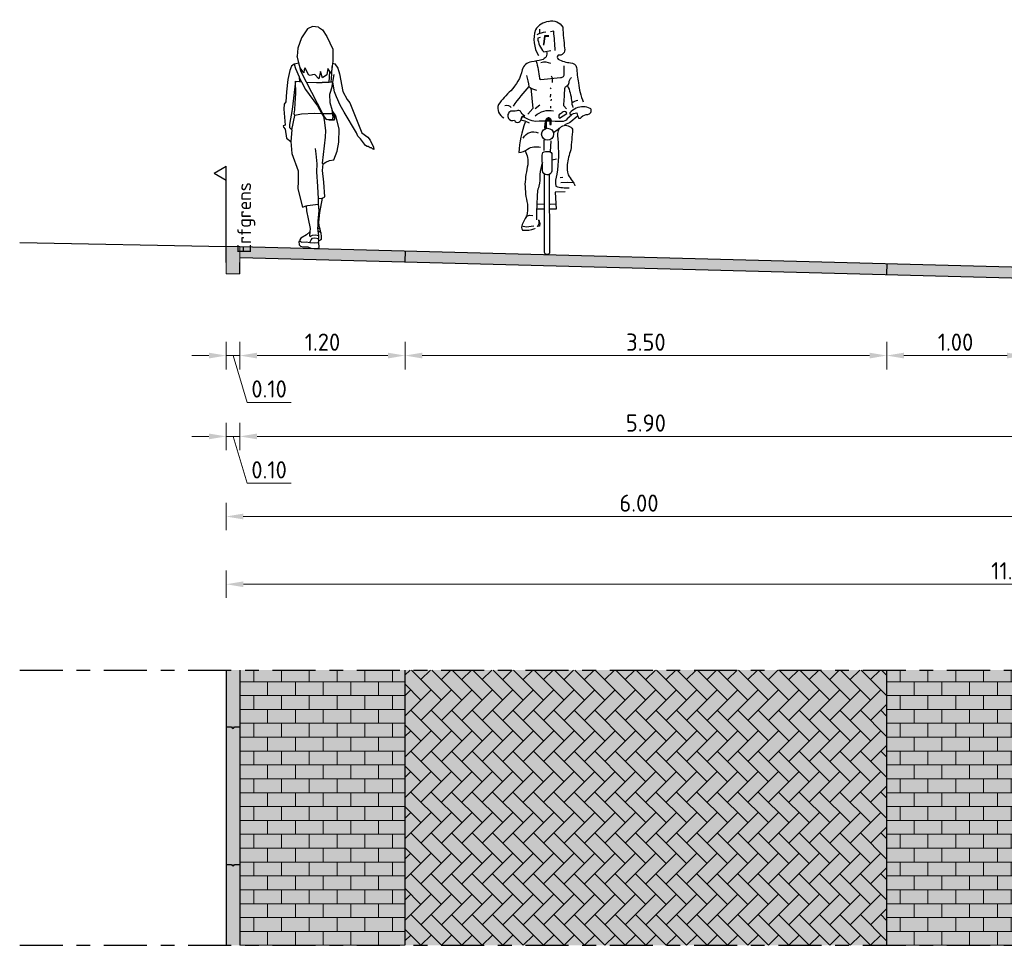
# Model space of a CAD drawing. Header units: metres. Extents: x 104013 to 108981, y 427946 to 428479.
# Tile 243 of 256: x 108860 to 108867, y 428263 to 428270. Entities that reach past the tile are written whole.
import ezdxf

# ---------------------------------------------------------------- set-up
doc = ezdxf.new("R2010")
doc.units = ezdxf.units.M
doc.linetypes.add('CENTER', pattern=[2, 1.25, -0.25, 0.25, -0.25])
doc.linetypes.add('XX-AFBREEK', pattern=[7, 4, -1, 1, -1])
doc.layers.get('DefPoints').update_dxf_attribs({"color": 211, "lineweight": 18})
for name, color, linetype, lineweight in [('N-WE-OG-TERREIN_ERF-SD', 7, 'Continuous', 25), ('N-WE-VH-KANTOPSLUITING_ELEMENT_INRITBAND-SD', 252, 'Continuous', 25), ('N-WE-VH-KANTVERHARDING-M', 7, 'Continuous', 18), ('N-WE-VH-VERHARDING-GD', 7, 'Continuous', 25), ('N-WE-VH-VERHARDING_BETONSTRAATSTEEN-AD-50', 252, 'Continuous', 18), ('N-XX-VH-KANTOPSLUITING_OPSLUITBAND-SD', 150, 'Continuous', 0), ('X-XX-AL-AANKLEDING-SD', 251, 'Continuous', 25), ('X-XX-AL-AFBREEKLIJN-GD', 7, 'XX-AFBREEK', 25), ('X-XX-AL-T25', 7, 'Continuous', 25)]:
    doc.layers.add(name, color=color, linetype=linetype, lineweight=lineweight)
for name, color, linetype, true_color in [('N-WE-VH-VERHARDING-AP_PLEIN', 7, 'Continuous', 0x7f6f3f), ('N-WE-VH-VERHARDING-AP_RIJBAAN-ELEMENT', 7, 'Continuous', 0x7f4f3f), ('N-WE-VH-VERHARDING-AP_VOETPAD', 7, 'Continuous', 0xdbdbdb)]:
    doc.layers.add(name, color=color, linetype=linetype, true_color=true_color)
doc.styles.add('NLCS-ISO-M50-T25', font='NLCS-ISO.ttf', dxfattribs={"height": 0.125})
doc.dimstyles.new('NLCS-M50-T25-PIJL_l2_h1', dxfattribs={"dimscale": 0.05, "dimtxt": 2.5, "dimasz": 2.5, "dimexe": 2, "dimexo": 2, "dimgap": 0.7, "dimtad": 1, "dimzin": 0, "dimdsep": 46, "dimtxsty": 'NLCS-ISO-M50-T25', "dimcen": 2.5, "dimdle": 2, "dimclrd": 256, "dimclre": 256, "dimclrt": 256, "dimadec": 1, "dimazin": 0, "dimtfac": 1, "dimtofl": 0, "dimtmove": 1, "dimatfit": 0, "dimfxl": 2, "dimfxlon": 1, "dimtfillclr": 256, "dimtolj": 1, "dimtzin": 0, "dimlwd": 18, "dimlwe": 18, "dimarcsym": 0})

# ---------------------------------------------------------------- blocks, each defined once
blk = doc.blocks.new('*D2753')
at = {"layer": 'DefPoints', "color": 0, "transparency": 16777216}
for p in [(108861.3036, 428267.9626), (108872.7524, 428267.9626), (108861.3036, 428265.8662)]:
    blk.add_point(p, dxfattribs=at)
at = {"layer": 'N-WE-VH-KANTVERHARDING-M', "lineweight": 18, "transparency": 16777216}
for p, q in [((108861.3036, 428265.9662), (108861.3036, 428265.7662)), ((108872.7524, 428265.9662), (108872.7524, 428265.7662)), ((108872.6274, 428265.8662), (108861.4286, 428265.8662))]:
    blk.add_line(p, q, dxfattribs=at)
at = {"layer": 'N-WE-VH-KANTVERHARDING-M', "transparency": 16777216}
for points in [[(108861.4286, 428265.887), (108861.4286, 428265.8453), (108861.3036, 428265.8662)], [(108872.6274, 428265.887), (108872.6274, 428265.8453), (108872.7524, 428265.8662)]]:
    blk.add_solid(points, dxfattribs=at)
at = {"layer": 'N-WE-VH-KANTVERHARDING-M', "transparency": 16777216, "insert": (108867.028, 428265.9637), "char_height": 0.125, "attachment_point": 5, "style": 'NLCS-ISO-M50-T25'}
blk.add_mtext('\\A1;11.45', dxfattribs=at)
blk = doc.blocks.new('*D2794')
at = {"layer": 'DefPoints', "color": 0, "transparency": 16777216}
for p in [(108861.4036, 428268.203), (108867.303, 428268.0421), (108861.4036, 428266.94)]:
    blk.add_point(p, dxfattribs=at)
at = {"layer": 'N-WE-VH-KANTVERHARDING-M', "lineweight": 18, "transparency": 16777216}
for p, q in [((108861.4036, 428267.04), (108861.4036, 428266.84)), ((108867.303, 428267.04), (108867.303, 428266.84)), ((108867.178, 428266.94), (108861.5286, 428266.94))]:
    blk.add_line(p, q, dxfattribs=at)
at = {"layer": 'N-WE-VH-KANTVERHARDING-M', "transparency": 16777216}
for points in [[(108861.5286, 428266.9609), (108861.5286, 428266.9192), (108861.4036, 428266.94)], [(108867.178, 428266.9609), (108867.178, 428266.9192), (108867.303, 428266.94)]]:
    blk.add_solid(points, dxfattribs=at)
at = {"layer": 'N-WE-VH-KANTVERHARDING-M', "transparency": 16777216, "insert": (108864.3533, 428267.0375), "char_height": 0.125, "attachment_point": 5, "style": 'NLCS-ISO-M50-T25'}
blk.add_mtext('\\A1;5.90', dxfattribs=at)
blk = doc.blocks.new('*D2754')
at = {"layer": 'DefPoints', "color": 0, "transparency": 16777216}
for p in [(108861.303, 428267.5703), (108867.303, 428267.5603), (108861.303, 428266.3582)]:
    blk.add_point(p, dxfattribs=at)
at = {"layer": 'N-WE-VH-KANTVERHARDING-M', "lineweight": 18, "transparency": 16777216}
for p, q in [((108861.303, 428266.4582), (108861.303, 428266.2582)), ((108867.303, 428266.4582), (108867.303, 428266.2582)), ((108867.178, 428266.3582), (108861.428, 428266.3582))]:
    blk.add_line(p, q, dxfattribs=at)
at = {"layer": 'N-WE-VH-KANTVERHARDING-M', "transparency": 16777216}
for points in [[(108861.428, 428266.379), (108861.428, 428266.3374), (108861.303, 428266.3582)], [(108867.178, 428266.379), (108867.178, 428266.3374), (108867.303, 428266.3582)]]:
    blk.add_solid(points, dxfattribs=at)
at = {"layer": 'N-WE-VH-KANTVERHARDING-M', "transparency": 16777216, "insert": (108864.303, 428266.4557), "char_height": 0.125, "attachment_point": 5, "style": 'NLCS-ISO-M50-T25'}
blk.add_mtext('\\A1;6.00', dxfattribs=at)
blk = doc.blocks.new('*D2795')
at = {"layer": 'DefPoints', "color": 0, "transparency": 16777216}
for p in [(108866.1031, 428268.1965), (108867.103, 428268.0621), (108867.103, 428267.5275)]:
    blk.add_point(p, dxfattribs=at)
at = {"layer": 'N-WE-VH-KANTVERHARDING-M', "lineweight": 18, "transparency": 16777216}
for p, q in [((108866.1031, 428267.6275), (108866.1031, 428267.4275)), ((108867.103, 428267.6275), (108867.103, 428267.4275)), ((108866.2281, 428267.5275), (108866.978, 428267.5275))]:
    blk.add_line(p, q, dxfattribs=at)
at = {"layer": 'N-WE-VH-KANTVERHARDING-M', "transparency": 16777216}
for points in [[(108866.2281, 428267.5483), (108866.2281, 428267.5066), (108866.1031, 428267.5275)], [(108866.978, 428267.5483), (108866.978, 428267.5066), (108867.103, 428267.5275)]]:
    blk.add_solid(points, dxfattribs=at)
at = {"layer": 'N-WE-VH-KANTVERHARDING-M', "transparency": 16777216, "insert": (108866.6031, 428267.625), "char_height": 0.125, "attachment_point": 5, "style": 'NLCS-ISO-M50-T25'}
blk.add_mtext('\\A1;1.00', dxfattribs=at)
blk = doc.blocks.new('*D2755')
at = {"layer": 'DefPoints', "color": 0, "transparency": 16777216}
for p in [(108861.4036, 428267.6156), (108861.3036, 428267.4156), (108861.3036, 428266.94)]:
    blk.add_point(p, dxfattribs=at)
at = {"layer": 'N-WE-VH-KANTVERHARDING-M', "lineweight": 18, "transparency": 16777216}
for p, q in [((108861.3036, 428267.04), (108861.3036, 428266.84)), ((108861.4036, 428267.04), (108861.4036, 428266.84)), ((108861.1786, 428266.94), (108861.0536, 428266.94)), ((108861.4036, 428266.94), (108861.3036, 428266.94)), ((108861.3536, 428266.94), (108861.4556, 428266.6)), ((108861.5286, 428266.94), (108861.6536, 428266.94)), ((108861.4556, 428266.6), (108861.7756, 428266.6))]:
    blk.add_line(p, q, dxfattribs=at)
at = {"layer": 'N-WE-VH-KANTVERHARDING-M', "transparency": 16777216}
for points in [[(108861.1786, 428266.9609), (108861.1786, 428266.9192), (108861.3036, 428266.94)], [(108861.5286, 428266.9609), (108861.5286, 428266.9192), (108861.4036, 428266.94)]]:
    blk.add_solid(points, dxfattribs=at)
at = {"layer": 'N-WE-VH-KANTVERHARDING-M', "transparency": 16777216, "insert": (108861.6156, 428266.6975), "char_height": 0.125, "attachment_point": 5, "style": 'NLCS-ISO-M50-T25'}
blk.add_mtext('\\A1;0.10', dxfattribs=at)
blk = doc.blocks.new('*D2810')
at = {"layer": 'DefPoints', "color": 0, "transparency": 16777216}
for p in [(108862.6035, 428268.2886), (108866.1031, 428268.1965), (108862.6035, 428267.5275)]:
    blk.add_point(p, dxfattribs=at)
at = {"layer": 'N-WE-VH-KANTVERHARDING-M', "lineweight": 18, "transparency": 16777216}
for p, q in [((108862.6035, 428267.6275), (108862.6035, 428267.4275)), ((108866.1031, 428267.6275), (108866.1031, 428267.4275)), ((108865.9781, 428267.5275), (108862.7285, 428267.5275))]:
    blk.add_line(p, q, dxfattribs=at)
at = {"layer": 'N-WE-VH-KANTVERHARDING-M', "transparency": 16777216}
for points in [[(108862.7285, 428267.5483), (108862.7285, 428267.5066), (108862.6035, 428267.5275)], [(108865.9781, 428267.5483), (108865.9781, 428267.5066), (108866.1031, 428267.5275)]]:
    blk.add_solid(points, dxfattribs=at)
at = {"layer": 'N-WE-VH-KANTVERHARDING-M', "transparency": 16777216, "insert": (108864.3533, 428267.625), "char_height": 0.125, "attachment_point": 5, "style": 'NLCS-ISO-M50-T25'}
blk.add_mtext('\\A1;3.50', dxfattribs=at)
blk = doc.blocks.new('*D2811')
at = {"layer": 'DefPoints', "color": 0, "transparency": 16777216}
for p in [(108862.6035, 428268.2886), (108861.4036, 428268.203), (108861.4036, 428267.5275)]:
    blk.add_point(p, dxfattribs=at)
at = {"layer": 'N-WE-VH-KANTVERHARDING-M', "lineweight": 18, "transparency": 16777216}
for p, q in [((108861.4036, 428267.6275), (108861.4036, 428267.4275)), ((108862.6035, 428267.6275), (108862.6035, 428267.4275)), ((108862.4785, 428267.5275), (108861.5286, 428267.5275))]:
    blk.add_line(p, q, dxfattribs=at)
at = {"layer": 'N-WE-VH-KANTVERHARDING-M', "transparency": 16777216}
for points in [[(108861.5286, 428267.5483), (108861.5286, 428267.5066), (108861.4036, 428267.5275)], [(108862.4785, 428267.5483), (108862.4785, 428267.5066), (108862.6035, 428267.5275)]]:
    blk.add_solid(points, dxfattribs=at)
at = {"layer": 'N-WE-VH-KANTVERHARDING-M', "transparency": 16777216, "insert": (108862.0036, 428267.625), "char_height": 0.125, "attachment_point": 5, "style": 'NLCS-ISO-M50-T25'}
blk.add_mtext('\\A1;1.20', dxfattribs=at)
blk = doc.blocks.new('*D2806')
at = {"layer": 'DefPoints', "color": 0, "transparency": 16777216}
for p in [(108861.3036, 428268.203), (108861.4036, 428268.203), (108861.3036, 428267.5275)]:
    blk.add_point(p, dxfattribs=at)
at = {"layer": 'N-WE-VH-KANTVERHARDING-M', "lineweight": 18, "transparency": 16777216}
for p, q in [((108861.3036, 428267.6275), (108861.3036, 428267.4275)), ((108861.4036, 428267.6275), (108861.4036, 428267.4275)), ((108861.1786, 428267.5275), (108861.0536, 428267.5275)), ((108861.4036, 428267.5275), (108861.3036, 428267.5275)), ((108861.3536, 428267.5275), (108861.4556, 428267.1875)), ((108861.5286, 428267.5275), (108861.6536, 428267.5275)), ((108861.4556, 428267.1875), (108861.7756, 428267.1875))]:
    blk.add_line(p, q, dxfattribs=at)
at = {"layer": 'N-WE-VH-KANTVERHARDING-M', "transparency": 16777216}
for points in [[(108861.1786, 428267.5483), (108861.1786, 428267.5066), (108861.3036, 428267.5275)], [(108861.5286, 428267.5483), (108861.5286, 428267.5066), (108861.4036, 428267.5275)]]:
    blk.add_solid(points, dxfattribs=at)
at = {"layer": 'N-WE-VH-KANTVERHARDING-M', "transparency": 16777216, "insert": (108861.6156, 428267.285), "char_height": 0.125, "attachment_point": 5, "style": 'NLCS-ISO-M50-T25'}
blk.add_mtext('\\A1;0.10', dxfattribs=at)
blk = doc.blocks.new('N-SVH-KANTOPSLUITING_OB_100X200-D')
blk.add_hatch(color=253).paths.add_polyline_path([(-0.1, -0.2), (0, -0.2), (0, 0), (-0.1, 0)])
at = {"flags": 128}
blk.add_lwpolyline([(-0.1, -0.2), (0, -0.2), (0, 0), (-0.1, 0)], close=True, dxfattribs=at)
blk = doc.blocks.new('SOG-ERFGRENS_RECHTS-D')
for p, q in [((0.433, 3.25), (0, 3.5)), ((0, 3), (0, 3.5)), ((0.433, 3.25), (0, 3)), ((0, 0), (0, 3))]:
    blk.add_line(p, q)
blk = doc.blocks.new('SAL-AANKLEDING_VOETGANGER_VROUW_ACHTERAANZICHT-D')
for p, q in [((-0.0492, 1.5953), (-0.0939, 1.5295)), ((-0.0139, 1.6116), (-0.0492, 1.5953)), ((0.0292, 1.6084), (-0.0139, 1.6116)), ((0.0292, 1.6084), (0.0585, 1.5877)), ((0.0585, 1.5877), (0.0917, 1.5406)), ((-0.0939, 1.5295), (-0.1208, 1.4542)), ((0.0917, 1.5406), (0.1354, 1.4485)), ((-0.1208, 1.4542), (-0.1237, 1.397)), ((0.1354, 1.4485), (0.134, 1.355)), ((0.1291, 1.3224), (0.1215, 1.2726)), ((0.1271, 1.2651), (0.1291, 1.3224)), ((0.1327, 1.3467), (0.1291, 1.3224)), ((-0.1091, 1.243), (-0.0926, 1.2115)), ((0.1215, 1.2726), (0.1133, 1.2856)), ((0.1226, 1.2068), (0.1271, 1.2651)), ((-0.1358, 1.2155), (-0.1075, 1.2129)), ((-0.0564, 1.2082), (0.0147, 1.2045)), ((0.0147, 1.2045), (0.0561, 1.2046)), ((0.1091, 1.2063), (0.0561, 1.2046)), ((0.1302, 1.1782), (0.1114, 1.1176)), ((0.1114, 1.1176), (0.1137, 1.0594)), ((0.1137, 1.0594), (0.1301, 1.0022)), ((0.157, 0.9644), (0.1301, 1.0022)), ((0.1301, 1.0022), (0.1307, 0.9854)), ((-0.1635, 0.8626), (-0.1412, 0.9655)), ((0.0554, 0.9782), (0.0661, 0.9583)), ((0.0661, 0.9583), (0.0722, 0.9319)), ((0.0722, 0.9319), (0.0821, 0.8576)), ((0.108, 0.9314), (0.0859, 0.9375)), ((0.1421, 0.9325), (0.108, 0.9314)), ((0.1309, 0.9767), (0.1341, 0.9474)), ((0.1476, 0.9386), (0.1421, 0.9325)), ((0.1465, 0.9645), (0.1476, 0.9386)), ((0.157, 0.9644), (0.1465, 0.9645)), ((0.1816, 0.8682), (0.157, 0.9644)), ((0.1784, 0.7709), (0.1816, 0.8682)), ((0.0789, 0.8088), (0.0568, 0.6187)), ((0.0821, 0.8576), (0.0789, 0.8088)), ((0.1666, 0.7068), (0.1784, 0.7709)), ((0.11, 0.6388), (0.1417, 0.6442)), ((0.1417, 0.6442), (0.1666, 0.7068)), ((0.0568, 0.6187), (0.0644, 0.6149)), ((0.0603, 0.5657), (0.0644, 0.6149)), ((0.0644, 0.6149), (0.0848, 0.6262)), ((0.0848, 0.6262), (0.11, 0.6388)), ((0.0689, 0.4822), (0.0603, 0.5657)), ((0.0763, 0.3757), (0.0689, 0.4822)), ((0.0314, 0.3215), (0.0293, 0.3602)), ((0.0594, 0.3654), (0.0763, 0.3757)), ((-0.0582, 0.3086), (-0.0569, 0.2736)), ((0.028, 0.3211), (0.0314, 0.3215)), ((-0.0569, 0.2736), (-0.0454, 0.2149)), ((-0.0454, 0.2149), (-0.0307, 0.1458)), ((-0.0307, 0.1458), (-0.0325, 0.1206)), ((0.0247, 0.1642), (0.0241, 0.1463)), ((0.0259, 0.1971), (0.0247, 0.1642)), ((0.0364, 0.1607), (0.0247, 0.1642)), ((-0.099, 0.0734), (-0.1051, 0.0623)), ((-0.0568, 0.099), (-0.099, 0.0734)), ((-0.0325, 0.1206), (-0.0568, 0.099)), ((-0.0325, 0.1206), (-0.0344, 0.0934)), ((-0.0344, 0.0934), (-0.0295, 0.0869)), ((-0.0295, 0.0869), (-0.0123, 0.0962)), ((-0.0239, 0.0623), (-0.0132, 0.0734)), ((-0.0132, 0.0734), (0.003, 0.0758)), ((-0.0123, 0.0962), (0.0109, 0.098)), ((0.003, 0.0758), (0.0299, 0.073)), ((0.0109, 0.098), (0.0304, 0.0948)), ((0.0264, 0.1272), (0.0304, 0.0948)), ((0.0304, 0.0948), (0.0299, 0.073)), ((0.0327, 0.0535), (0.0299, 0.073)), ((0.0466, 0.1168), (0.0501, 0.0816)), ((0.0501, 0.0816), (0.0488, 0.0638)), ((-0.1041, 0.053), (-0.1113, 0.0508)), ((-0.1113, 0.0508), (-0.111, 0.0252)), ((-0.111, 0.0252), (-0.0994, 0.0161)), ((-0.1051, 0.0623), (-0.1041, 0.053)), ((-0.1041, 0.053), (-0.0898, 0.0461)), ((-0.0994, 0.0161), (-0.079, 0.0108)), ((-0.0898, 0.0461), (-0.0587, 0.047)), ((-0.079, 0.0108), (-0.0465, 0.0105)), ((-0.0587, 0.047), (-0.0332, 0.0424)), ((-0.0465, 0.0105), (-0.0249, 0.0011)), ((-0.0332, 0.0424), (-0.0239, 0.0623)), ((-0.0332, 0.0424), (0.0021, 0.0405)), ((-0.0249, 0.0011), (0, 0)), ((0, 0), (0.0263, 0)), ((0.0021, 0.0405), (0.0271, 0.0442)), ((0.0263, 0), (0.0343, 0.0061)), ((0.0271, 0.0442), (0.0327, 0.0535)), ((0.034, 0.0427), (0.0271, 0.0442)), ((0.0488, 0.0638), (0.0327, 0.0535)), ((0.0343, 0.0061), (0.034, 0.0427))]:
    blk.add_line(p, q)
for points in [[(0.1302, 1.1782), (0.135, 1.2072), (0.1226, 1.2068), (0.1091, 1.2063), (0.1133, 1.2856), (0.0993, 1.3079), (0.091, 1.2615), (0.0599, 1.2393), (0.0453, 1.285), (0.0328, 1.2317), (0.0044, 1.2629), (-0.0129, 1.2608), (-0.0302, 1.2553), (-0.0414, 1.2613), (-0.0664, 1.3113), (-0.0746, 1.3004), (-0.0753, 1.2767), (-0.1038, 1.3124), (-0.1237, 1.397)], [(0.0625, 0.978), (0.0749, 0.954), (0.0859, 0.9375), (0.1351, 0.9388), (0.1341, 0.9474), (0.1465, 0.9645), (0.1307, 0.9854), (0.1309, 0.9767), (0.0625, 0.978), (-0.0564, 1.2082), (-0.098, 1.2886), (-0.1038, 1.3124), (-0.1123, 1.3469), (-0.1458, 1.3388), (-0.1649, 1.3242), (-0.1773, 1.2927), (-0.1915, 1.2282), (-0.2017, 1.1372), (-0.2075, 1.066), (-0.2184, 1.0478), (-0.2206, 1.0107), (-0.2111, 0.8965), (-0.2256, 0.8902), (-0.2244, 0.8807), (-0.2126, 0.867), (-0.2024, 0.8018), (-0.1706, 0.7763), (-0.1623, 0.6902), (-0.1183, 0.5625), (-0.1173, 0.4898), (-0.1208, 0.432), (-0.086, 0.2986), (-0.0582, 0.3086), (-0.0489, 0.312), (0.028, 0.3211), (0.0324, 0.2755), (0.0259, 0.1971)], [(-0.1458, 1.3388), (-0.1376, 1.3074), (-0.111, 1.2465), (-0.1091, 1.243), (-0.1075, 1.2129), (-0.0926, 1.2115), (-0.063, 1.1548), (0.0242, 1.0363), (0.0554, 0.9782), (0.0006, 0.9792), (-0.0928, 0.9745), (-0.1412, 0.9655), (-0.1472, 0.9787), (-0.1412, 1.0068), (-0.1382, 1.0546), (-0.1335, 1.1281), (-0.1358, 1.2155), (-0.1611, 1.0091), (-0.1807, 0.9004), (-0.1811, 0.8782), (-0.1635, 0.8626), (-0.1706, 0.7763)], [(0.134, 1.355), (0.1327, 1.3467), (0.149, 1.3407), (0.1707, 1.3107), (0.1822, 1.2692), (0.2074, 1.1398), (0.2397, 1.0819), (0.2582, 1.057), (0.3444, 0.8392), (0.3893, 0.8082), (0.4068, 0.786), (0.4302, 0.7353), (0.4331, 0.7184), (0.4227, 0.7226), (0.4152, 0.7312), (0.4058, 0.7297), (0.3921, 0.7414), (0.3837, 0.7413), (0.371, 0.7481), (0.3344, 0.7968), (0.3159, 0.8167), (0.307, 0.8396), (0.2171, 0.9895), (0.187, 1.0405), (0.1604, 1.1005), (0.1457, 1.1372), (0.135, 1.2072), (0.1443, 1.2628)], [(0.0424, 0.139), (0.0241, 0.1463), (0.0264, 0.1272), (0.035, 0.1265), (0.0466, 0.1168), (0.0456, 0.1276), (0.0424, 0.139), (0.0364, 0.1607), (0.0348, 0.1665), (0.0334, 0.1899), (0.0402, 0.26), (0.0594, 0.3654), (0.0556, 0.3632), (0.0293, 0.3602), (0.0245, 0.4501), (0.0188, 0.5554), (0.0218, 0.6154), (0.0124, 0.6883), (0.0076, 0.7252)]]:
    blk.add_lwpolyline(points)
blk = doc.blocks.new('SAL-AANKLEDING_FIETSTER_VOORAANZICHT-D')
for points in [[(0.0102, 1.6936, 0.224954), (-0.0855, 1.6328, 0.218026), (-0.0646, 1.4466, -0.070213)], [(0.0102, 1.6936, -0.362904), (0.1127, 1.652, 0.015093), (0.1262, 1.4992, -0.568041), (0.0785, 1.4489, 0.463013), (0.0794, 1.4201, 0.11132), (0.1697, 1.3934, -0.31235), (0.2134, 1.3596, 0.04183), (0.2272, 1.2473, 0.074826), (0.2616, 1.1086, 1453.487325)], [(-0.0729, 1.5991, -0.105441), (-0.0101, 1.6172, -1.362009)], [(-0.0519, 1.578), (-0.0691, 1.5724, 0.16771), (-0.0256, 1.4722), (0.0264, 1.4819)], [(0.0585, 1.4818, 0.012848), (0.0467, 1.6221), (0.0242, 1.6179)], [(-0.0047, 1.4753, -0.429934), (-0.0392, 1.415, -0.021707), (-0.1148, 1.4001, 0.316506), (-0.1812, 1.3422, -0.14059), (-0.2657, 1.1907, 0.032752), (-0.3547, 1.0897, 0.39656), (-0.3146, 0.9941, 2.431502)], [(-0.0796, 1.4062, -0.027944), (-0.0566, 1.2812, 0.422814), (-0.0458, 1.273), (0.0973, 1.2873, 0.51068), (0.123, 1.3137), (0.123, 1.3717)], [(-0.0459, 1.3955, -0.201307), (0.0232, 1.3894, -0.293478)], [(-0.1511, 1.3015, -0.014584), (-0.1326, 1.2212, 0.043832), (-0.2474, 1.0786, 3.218337)], [(-0.1333, 1.2211, 0.170934), (-0.0771, 1.1955, 0.38449)], [(0.1406, 1.0593), (0.1193, 1.0811, 0.008797), (0.128, 1.207, -0.226735), (0.1429, 1.2247, 0.298471), (0.1587, 1.2496, -0.223663), (0.1754, 1.2865, -4.108203)], [(0.1474, 1.2262, -0.087706), (0.1764, 1.1193, 0.04255), (0.1854, 1.0683, -2.271623)], [(-0.3093, 1.0839, -0.322135), (-0.2611, 1.0678, 1.351223)], [(0.3122, 1.0622, 0.206679), (0.2107, 1.0636, 0.115586), (0.1643, 1.0302, 0.284772), (0.1682, 1.0181, 0.001883), (0.2155, 1.0295, 0.077479), (0.228, 0.9916, 0.472133), (0.2495, 1.0003, -0.166307), (0.2939, 1.018, 0.498514), (0.3168, 1.0595), (0.3122, 1.0622)], [(0.2218, 1.1193, 0.151778), (0.1795, 1.0988, 0.134147)], [(-0.1636, 1.0065, -0.168398), (-0.1938, 1.0421, 0.208056), (-0.2208, 1.0438, -0.01449), (-0.2667, 1.0406, 0.431381), (-0.2819, 0.9892, 0.342036), (-0.2384, 0.9754, 0.502767), (-0.2075, 0.9629, 0.321691), (-0.1874, 0.9919, -0.567898), (-0.1627, 1.0072, -1.321991)], [(0.1766, 1.0118), (0.145, 0.986, -0.244623), (0.1043, 0.9665, 0.016865), (-0.0824, 0.9674, -0.118708), (-0.1363, 0.9812), (-0.179, 1.0031), (-0.1913, 0.9791), (-0.1617, 0.9723), (-0.1317, 0.9575)], [(-0.0872, 1.0079, -0.227843), (0.0461, 1.0452, 0.144244)], [(0.0891, 0.99), (0.1432, 1.0238, 0.561425), (0.1157, 1.0359, -0.015186), (0.0897, 1.0189, 0.437223), (0.0891, 0.99, -0.83324)], [(0.2176, 1.004), (0.1715, 0.9648, -0.132229), (0.1251, 0.9437, 0.333695)], [(-0.1602, 0.9623, 0.073428), (-0.2073, 0.7409, 0.187521), (-0.1433, 0.7669, -0.191907), (-0.0497, 0.7793, 2.461001)], [(0.0466, 0.8865, -0.028217), (0.1132, 0.9359, -0.34375), (0.184, 0.9104, -0.008166), (0.1711, 0.7597, 0.053344), (0.144, 0.6535, 0.087477), (0.1524, 0.5794, 0.083197), (0.1821, 0.5357, -0.082582), (0.2004, 0.4982, -1.052457)], [(-0.1741, 0.8468, -0.408369), (-0.0653, 0.8837, 0.431027)], [(0.0855, 0.9168, 0.177371), (0.0763, 0.8421, -0.057471), (0.0702, 0.5829, 0.127258), (0.0612, 0.4959, 0.0836), (0.1599, 0.4859, 2.180609)], [(-0.1595, 0.754, -0.122303), (-0.1408, 0.652, 0.045301), (-0.162, 0.5118, 0.055524), (-0.1442, 0.367, -0.09123), (-0.1507, 0.2762, 0.06619), (-0.1815, 0.2181, 0.323893), (-0.1788, 0.1771, 0.121836), (-0.091, 0.1892, -1.824136), (-0.0913, 0.1879, -0.254)], [(-0.0351, 0.6168), (-0.0364, 0.7214, -0.443605), (-0.0131, 0.7493), (0.0139, 0.7485, -0.505348), (0.0336, 0.7263), (0.0342, 0.6058, -0.843072), (-0.0347, 0.6097), (-0.0351, 0.6168)], [(-0.0357, 0.6679, 0.016355), (-0.0548, 0.5817, -0.100875), (-0.0604, 0.4965, 0.107973), (-0.0733, 0.4037, 0.025875), (-0.0774, 0.2518, 20.285035)], [(0.0136, 0.5803), (0.0171, 0.0183, -0.965528), (-0.0194, 0.016), (-0.0202, 0.5823)]]:
    blk.add_lwpolyline(points, format="xyb")
for points in [[(-0.0557, 1.6383), (-0.0565, 1.6075)], [(0.0126, 1.5881), (-0.0198, 1.5882), (-0.0271, 1.5282)], [(0.0115, 1.5854), (-0.0173, 1.5848), (-0.0253, 1.5299)], [(0.0289, 1.2996), (0.0356, 1.2828), (0.0352, 1.251)], [(-0.1191, 1.2106), (-0.1057, 1.06), (-0.1421, 1.0207)], [(0.0264, 1.2117), (0.0213, 1.2029)], [(0.0241, 1.1658), (0.0224, 1.1444)], [(-0.088, 1.0617), (-0.0541, 1.0866)], [(0.0242, 1.0777), (0.0246, 1.0641)], [(0.0281, 1.1291), (0.0253, 1.116)], [(-0.0212, 0.756), (-0.0217, 0.8331)], [(0.0264, 0.826), (0.0202, 0.7453)], [(0.0364, 0.6889), (0.0684, 0.6956)], [(0.0941, 0.5609), (0.1121, 0.5632)], [(0.0995, 0.5236), (0.1486, 0.5251), (0.1886, 0.5234)], [(0.1314, 0.4564), (0.0584, 0.4526), (0.0651, 0.3289), (0.0187, 0.3292)], [(-0.0218, 0.3635), (-0.0738, 0.3664)], [(0.063, 0.3663), (0.022, 0.3634)], [(-0.0247, 0.3287), (-0.0737, 0.3295)], [(-0.1521, 0.2787), (-0.1273, 0.286), (-0.1041, 0.2837)], [(-0.0601, 0.2492), (-0.0542, 0.2249), (-0.0574, 0.2069), (-0.0722, 0.2048), (-0.066, 0.2113), (-0.0594, 0.2253), (-0.0596, 0.2357), (-0.0609, 0.2518)], [(-0.1835, 0.2079), (-0.152, 0.2023), (-0.0966, 0.2076)]]:
    blk.add_lwpolyline(points)
for points in [[(-0.0273, 1.5311), (-0.0299, 1.526), (-0.0232, 1.5271)], [(0.0237, 0.9487), (0.023, 0.9782), (0.0142, 0.9897), (-0.0049, 0.985), (-0.0096, 0.9705), (-0.0161, 0.9419), (-0.0146, 0.92), (-0.0093, 0.9235), (-0.0098, 0.9559), (-0.0035, 0.9815), (0.0138, 0.9806), (0.0207, 0.9728), (0.0198, 0.9485)]]:
    blk.add_lwpolyline(points, close=True)
blk.add_lwpolyline([(0.0274, 0.946), (0.0282, 0.9772, 0.668087), (-0.0071, 0.9836, 0.16058), (-0.0176, 0.9104), (-0.0054, 0.9182), (-0.0061, 0.9603, -1.047019), (0.0189, 0.9646), (0.0177, 0.9451)], format="xyb", close=True)
blk.add_circle((0.0026, 0.8743), 0.0437)

msp = doc.modelspace()

# ---------------------------------------------------------------- hatches: boundary and pattern name
at = {"layer": 'N-WE-VH-KANTOPSLUITING_ELEMENT_INRITBAND-SD'}
h = msp.add_hatch(color=253, dxfattribs=at)
h.dxf.hatch_style = 1
h.paths.add_polyline_path([(108861.4036, 428263.2429), (108861.4036, 428265.2429), (108861.3036, 428265.2429), (108861.3036, 428263.2429)])
at = {"layer": 'N-WE-VH-VERHARDING-AP_PLEIN'}
h = msp.add_hatch(color=256, dxfattribs=at)
h.dxf.hatch_style = 1
h.paths.add_polyline_path([(108866.101, 428268.1166), (108866.1031, 428268.1965), (108862.6035, 428268.2886), (108862.6014, 428268.2087)])
h = msp.add_hatch(color=256, dxfattribs=at)
h.dxf.hatch_style = 1
h.paths.add_polyline_path([(108866.102, 428263.2429), (108866.102, 428265.2429), (108862.602, 428265.2429), (108862.602, 428263.2429)])
at = {"layer": 'N-WE-VH-VERHARDING-AP_RIJBAAN-ELEMENT', "linetype": 'ByBlock'}
h = msp.add_hatch(color=256, dxfattribs=at)
h.paths.add_polyline_path([(108867.3028, 428268.1602), (108867.2028, 428268.1602), (108867.2032, 428268.0902), (108867.2028, 428268.0802), (108867.3028, 428268.0802)])
h.paths.add_polyline_path([(108867.2028, 428268.1702), (108867.1028, 428268.1702), (108867.1009, 428268.0902), (108867.2032, 428268.0902)])
h.paths.add_polyline_path([(108862.6014, 428268.2087), (108862.6035, 428268.2886), (108861.4036, 428268.3202), (108861.4036, 428268.2402)])
h.paths.add_polyline_path([(108866.1031, 428268.1965), (108866.101, 428268.1166), (108867.1017, 428268.0902), (108867.1009, 428268.0902), (108867.1028, 428268.1702)])
h = msp.add_hatch(color=256, dxfattribs=at)
h.paths.add_polyline_path([(108862.602, 428265.2429), (108861.4036, 428265.2429), (108861.4036, 428263.2429), (108862.602, 428263.2429)])
h.paths.add_polyline_path([(108867.302, 428265.2429), (108866.102, 428265.2429), (108866.102, 428263.2429), (108867.302, 428263.2429)])
at = {"layer": 'N-WE-VH-VERHARDING_BETONSTRAATSTEEN-AD-50'}
h = msp.add_hatch(dxfattribs=at)
h.set_pattern_fill('AVH-BSS_KEIFORMAAT_HALFST-SO', color=256, scale=0.96, angle=90, pattern_type=2)
h.set_pattern_definition([(90, (108861.40365, 428263.24286), (-0.1008, 0.1008), [0.1008, -0.1008]), (180, (108861.40365, 428263.24286), (-1e-17, -0.1008), [])])
h.paths.add_polyline_path([(108862.602, 428263.2429), (108862.602, 428265.2429), (108861.4036, 428265.2429), (108861.4036, 428263.2429)])
h = msp.add_hatch(dxfattribs=at)
h.set_pattern_fill('AVH-BSS_KEIFORMAAT_KEPER', color=256, angle=135, pattern_type=2)
h.set_pattern_definition([(135, (108864.35238, 428263.24286), (-0.1484924, 1e-17), [0.315, -0.105]), (45, (108864.20389, 428263.09437), (-0.1484924, 3e-17), [0.315, -0.105])])
h.paths.add_polyline_path([(108866.102, 428263.2429), (108866.102, 428265.2429), (108862.602, 428265.2429), (108862.602, 428263.2429)])
h = msp.add_hatch(dxfattribs=at)
h.set_pattern_fill('AVH-BSS_KEIFORMAAT_HALFST-SO', color=256, scale=0.96, angle=90, pattern_type=2)
h.set_pattern_definition([(90, (108866.30203, 428263.24286), (-0.1008, 0.1008), [0.1008, -0.1008]), (180, (108866.30203, 428263.24286), (-1e-17, -0.1008), [])])
h.paths.add_polyline_path([(108867.102, 428263.2429), (108867.102, 428265.2429), (108866.102, 428265.2429), (108866.102, 428263.2429)])

# ---------------------------------------------------------------- linework, layer by layer
at = {"flags": 128}
msp.add_lwpolyline([(108859.8036, 428268.3502), (108861.3036, 428268.3202)], dxfattribs=at)
at = {"layer": 'N-WE-VH-VERHARDING-AP_VOETPAD', "flags": 128}
msp.add_lwpolyline([(108861.4036, 428268.123), (108861.4036, 428268.203)], dxfattribs=at)
at = {"layer": 'N-WE-VH-VERHARDING-GD'}
for p, q in [((108861.4036, 428268.3202), (108867.1028, 428268.1702)), ((108861.4067, 428268.2401), (108867.103, 428268.0902))]:
    msp.add_line(p, q, dxfattribs=at)
at = {"layer": 'N-WE-VH-VERHARDING-GD', "flags": 128}
for points in [[(108862.6035, 428268.2886), (108862.6014, 428268.2086)], [(108866.1031, 428268.1965), (108866.101, 428268.1166)], [(108861.3036, 428265.2429), (108861.3036, 428263.2429)], [(108861.3036, 428265.2429), (108861.3036, 428263.2429)], [(108861.402, 428265.2429), (108861.402, 428263.2429)], [(108861.4036, 428265.2429), (108861.4036, 428263.2429)], [(108862.602, 428265.2429), (108862.602, 428263.2429)], [(108866.102, 428265.2429), (108866.102, 428263.2429)], [(108861.3036, 428264.8292), (108861.3436, 428264.8292)], [(108861.3636, 428264.8292), (108861.4036, 428264.8292)], [(108861.3036, 428263.8292), (108861.3436, 428263.8292)], [(108861.3636, 428263.8292), (108861.4036, 428263.8292)]]:
    msp.add_lwpolyline(points, dxfattribs=at)
at = {"layer": 'N-WE-VH-VERHARDING-GD'}
for centre in [(108861.3536, 428264.8292), (108861.3536, 428263.8292)]:
    msp.add_arc(centre, 0.01, 180, 0, dxfattribs=at)
at = {"layer": 'X-XX-AL-AFBREEKLIJN-GD', "linetype": 'CENTER', "ltscale": 0.25}
for points in [[(108859.8036, 428265.2429), (108874.2517, 428265.2429)], [(108859.8036, 428263.2429), (108874.2517, 428263.2429)]]:
    msp.add_lwpolyline(points, dxfattribs=at)

# ---------------------------------------------------------------- block references
at = {"layer": 'N-WE-OG-TERREIN_ERF-SD', "xscale": -0.2, "yscale": 0.2}
msp.add_blockref('SOG-ERFGRENS_RECHTS-D', (108861.3036, 428268.203), dxfattribs=at)
at = {"layer": 'N-XX-VH-KANTOPSLUITING_OPSLUITBAND-SD', "xscale": -1}
msp.add_blockref('N-SVH-KANTOPSLUITING_OB_100X200-D', (108861.3036, 428268.3202), dxfattribs=at)
at = {"layer": 'X-XX-AL-AANKLEDING-SD'}
for name, p in [('SAL-AANKLEDING_FIETSTER_VOORAANZICHT-D', (108863.6367, 428268.2614)), ('SAL-AANKLEDING_VOETGANGER_VROUW_ACHTERAANZICHT-D', (108861.9443, 428268.306))]:
    msp.add_blockref(name, p, dxfattribs=at)

# ---------------------------------------------------------------- texts
at = {"layer": 'X-XX-AL-T25', "insert": (108861.3846, 428268.2696), "char_height": 0.1, "width": 0.660638, "attachment_point": 1, "rotation": 89.99456, "style": 'NLCS-ISO-M50-T25'}
msp.add_mtext('Erfgrens', dxfattribs=at)

# ---------------------------------------------------------------- dimensions: what is measured, and where the dimension line sits
at = {"layer": 'N-WE-VH-KANTVERHARDING-M'}
for base, p1, p2, picture, middle in [((108861.4036, 428267.5275), (108862.6035, 428268.2886), (108861.4036, 428268.203), '*D2811', (108862.0036, 428267.625)), ((108862.6035, 428267.5275), (108866.1031, 428268.1965), (108862.6035, 428268.2886), '*D2810', (108864.3533, 428267.625)), ((108861.3036, 428267.5275), (108861.4036, 428268.203), (108861.3036, 428268.203), '*D2806', (108861.4906, 428267.285)), ((108867.103, 428267.5275), (108866.1031, 428268.1965), (108867.103, 428268.0621), '*D2795', (108866.6031, 428267.625)), ((108861.3036, 428266.94), (108861.4036, 428267.6156), (108861.3036, 428267.4156), '*D2755', (108861.4906, 428266.6975))]:
    dim = msp.add_linear_dim(base=base, p1=p1, p2=p2, angle=180, dimstyle='NLCS-M50-T25-PIJL_l2_h1', dxfattribs=at)
    dim.commit()
    dim.dimension.update_dxf_attribs({"geometry": picture, "text_midpoint": middle})
for base, p1, p2, picture, middle in [((108861.4036, 428266.94), (108867.303, 428268.0421), (108861.4036, 428268.203), '*D2794', (108864.3533, 428267.0375)), ((108861.303, 428266.3582), (108867.303, 428267.5603), (108861.303, 428267.5703), '*D2754', (108864.303, 428266.4557))]:
    dim = msp.add_linear_dim(base=base, p1=p1, p2=p2, dimstyle='NLCS-M50-T25-PIJL_l2_h1', dxfattribs=at)
    dim.commit()
    dim.dimension.update_dxf_attribs({"geometry": picture, "text_midpoint": middle})
dim = msp.add_aligned_dim(p1=(108872.7524, 428267.9626), p2=(108861.3036, 428267.9626), distance=2.0964, dimstyle='NLCS-M50-T25-PIJL_l2_h1', dxfattribs=at)
dim.commit()
dim.dimension.update_dxf_attribs({"geometry": '*D2753', "text_midpoint": (108867.028, 428265.9637)})

doc.saveas('drawing.dxf')
